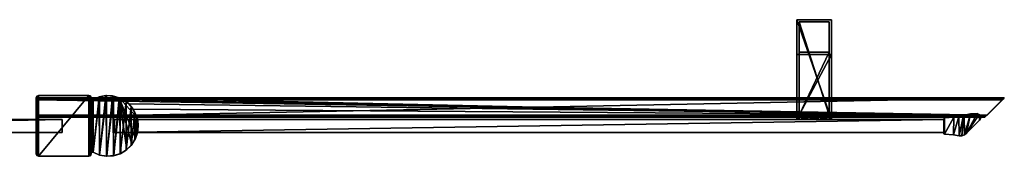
# Model space of a CAD drawing. Header units: metres. Extents: x 0 to 767, y -215 to 49.
# Tile 10 of 10: x 311 to 767, y -14 to 49. Entities that reach past the tile are written whole.
import ezdxf

# ---------------------------------------------------------------- set-up
doc = ezdxf.new("R2010")
doc.units = ezdxf.units.M

msp = doc.modelspace()

# ---------------------------------------------------------------- linework, layer by layer
at = {"layer": 'Y2A77L'}
for points in [[(671.254089, 49, 1197), (671.254089, 3, 1181), (671.254089, 3, 1197)], [(671.254089, 3, 1181), (671.254089, 49, 1197), (671.254089, 33, 1181)], [(671.254089, 49, 1197), (671.254089, 49, 797), (671.254089, 33, 1181)], [(671.254089, 33, 1181), (671.254089, 49, 797), (671.254089, 33, 813)], [(671.254089, 49, 797), (671.254089, 3, 797), (671.254089, 33, 813)], [(687.254089, 49, 797), (687.254089, 3, 797), (671.254089, 49, 797)], [(687.254089, 3, 797), (671.254089, 3, 797), (671.254089, 49, 797)], [(671.254089, 49, 797), (671.254089, 49, 1197), (687.254089, 49, 797)], [(671.254089, 49, 1197), (687.254089, 49, 1197), (687.254089, 49, 797)], [(687.254089, 49, 1197), (671.254089, 49, 1197), (687.254089, 3, 1197)], [(671.254089, 49, 1197), (671.254089, 3, 1197), (687.254089, 3, 1197)], [(672.254089, 5, 1196), (672.254089, 5, 1182), (672.254089, 48, 1196)], [(672.254089, 5, 1182), (672.254089, 34, 1182), (672.254089, 48, 1196)], [(672.254089, 48, 1196), (672.254089, 34, 1182), (672.254089, 48, 798)], [(672.254089, 34, 1182), (672.254089, 34, 812), (672.254089, 48, 798)], [(672.254089, 48, 798), (672.254089, 34, 812), (672.254089, 5, 798)], [(686.254089, 48, 798), (672.254089, 48, 798), (686.254089, 5, 798)], [(672.254089, 48, 798), (672.254089, 5, 798), (686.254089, 5, 798)], [(672.254089, 48, 798), (686.254089, 48, 798), (672.254089, 48, 1196)], [(686.254089, 48, 798), (686.254089, 48, 1196), (672.254089, 48, 1196)], [(686.254089, 48, 1196), (686.254089, 5, 1196), (672.254089, 48, 1196)], [(686.254089, 5, 1196), (672.254089, 5, 1196), (672.254089, 48, 1196)], [(686.254089, 48, 1196), (686.254089, 5, 1182), (686.254089, 5, 1196)], [(686.254089, 5, 1182), (686.254089, 48, 1196), (686.254089, 34, 1182)], [(686.254089, 48, 1196), (686.254089, 48, 798), (686.254089, 34, 1182)], [(686.254089, 34, 1182), (686.254089, 48, 798), (686.254089, 34, 812)], [(686.254089, 48, 798), (686.254089, 5, 798), (686.254089, 34, 812)], [(687.254089, 3, 1197), (687.254089, 3, 1181), (687.254089, 49, 1197)], [(687.254089, 3, 1181), (687.254089, 33, 1181), (687.254089, 49, 1197)], [(687.254089, 49, 1197), (687.254089, 33, 1181), (687.254089, 49, 797)], [(687.254089, 33, 1181), (687.254089, 33, 813), (687.254089, 49, 797)], [(687.254089, 49, 797), (687.254089, 33, 813), (687.254089, 3, 797)], [(671.254089, 33, 813), (671.254089, 3, 797), (671.254089, 3, 813)], [(671.254089, 33, 1181), (671.254089, 33, 813), (687.254089, 33, 1181)], [(671.254089, 33, 813), (687.254089, 33, 813), (687.254089, 33, 1181)], [(687.254089, 3, 813), (687.254089, 33, 813), (671.254089, 3, 813)], [(687.254089, 33, 813), (671.254089, 33, 813), (671.254089, 3, 813)], [(687.254089, 3, 1181), (671.254089, 3, 1181), (687.254089, 33, 1181)], [(671.254089, 3, 1181), (671.254089, 33, 1181), (687.254089, 33, 1181)], [(672.254089, 34, 1182), (686.254089, 34, 1182), (672.254089, 34, 812)], [(686.254089, 34, 1182), (686.254089, 34, 812), (672.254089, 34, 812)], [(672.254089, 34, 812), (672.254089, 5, 812), (672.254089, 5, 798)], [(686.254089, 5, 812), (672.254089, 5, 812), (686.254089, 34, 812)], [(672.254089, 5, 812), (672.254089, 34, 812), (686.254089, 34, 812)], [(686.254089, 5, 1182), (686.254089, 34, 1182), (672.254089, 5, 1182)], [(686.254089, 34, 1182), (672.254089, 34, 1182), (672.254089, 5, 1182)], [(686.254089, 34, 812), (686.254089, 5, 798), (686.254089, 5, 812)], [(687.254089, 33, 813), (687.254089, 3, 813), (687.254089, 3, 797)], [(686.254089, 5, 798), (672.254089, 5, 798), (679.302856, 5, 802.933594)], [(679.302856, 5, 802.933594), (672.254089, 5, 798), (678.263123, 5, 803.186035)], [(678.263123, 5, 803.186035), (672.254089, 5, 798), (677.488892, 5, 803.924561)], [(677.488892, 5, 803.924561), (672.254089, 5, 798), (677.187622, 5, 804.951233)], [(677.187622, 5, 804.951233), (672.254089, 5, 798), (677.440125, 5, 805.990967)], [(677.440125, 5, 805.990967), (672.254089, 5, 812), (678.17865, 5, 806.765198)], [(672.254089, 5, 812), (677.440125, 5, 805.990967), (672.254089, 5, 798)], [(678.17865, 5, 806.765198), (672.254089, 5, 812), (679.205322, 5, 807.066406)], [(672.254089, 5, 812), (686.254089, 5, 812), (679.205322, 5, 807.066406)], [(672.254089, 5, 1196), (686.254089, 5, 1196), (679.302856, 5, 1191.066406)], [(686.254089, 5, 1182), (672.254089, 5, 1182), (680.245056, 5, 1187.186035)], [(680.245056, 5, 1187.186035), (672.254089, 5, 1182), (679.205322, 5, 1186.933594)], [(679.205322, 5, 1186.933594), (672.254089, 5, 1182), (678.17865, 5, 1187.234863)], [(678.17865, 5, 1187.234863), (672.254089, 5, 1182), (677.440125, 5, 1188.009033)], [(677.440125, 5, 1188.009033), (672.254089, 5, 1182), (677.187622, 5, 1189.048828)], [(677.187622, 5, 1189.048828), (672.254089, 5, 1182), (677.488892, 5, 1190.075439)], [(672.254089, 5, 1182), (672.254089, 5, 1196), (677.488892, 5, 1190.075439)], [(677.488892, 5, 1190.075439), (672.254089, 5, 1196), (678.263123, 5, 1190.813965)], [(672.254089, 5, 1196), (679.302856, 5, 1191.066406), (678.263123, 5, 1190.813965)], [(677.488892, 5, 803.924561), (677.187622, 5, 804.951233), (677.488892, 4, 803.924561)], [(677.488892, 4, 803.924561), (677.187622, 5, 804.951233), (677.187622, 4, 804.951233)], [(677.187622, 5, 804.951233), (677.440125, 5, 805.990967), (677.187622, 4, 804.951233)], [(677.187622, 4, 804.951233), (677.440125, 5, 805.990967), (677.440125, 4, 805.990967)], [(677.488892, 4, 1190.075439), (677.187622, 4, 1189.048828), (677.488892, 5, 1190.075439)], [(677.488892, 5, 1190.075439), (677.187622, 4, 1189.048828), (677.187622, 5, 1189.048828)], [(677.187622, 4, 1189.048828), (677.440125, 4, 1188.009033), (677.187622, 5, 1189.048828)], [(677.187622, 5, 1189.048828), (677.440125, 4, 1188.009033), (677.440125, 5, 1188.009033)], [(678.17865, 4, 806.765198), (677.440125, 4, 805.990967), (678.17865, 5, 806.765198)], [(678.17865, 5, 806.765198), (677.440125, 4, 805.990967), (677.440125, 5, 805.990967)], [(678.17865, 5, 1187.234863), (677.440125, 5, 1188.009033), (678.17865, 4, 1187.234863)], [(678.17865, 4, 1187.234863), (677.440125, 5, 1188.009033), (677.440125, 4, 1188.009033)], [(678.263123, 4, 803.186035), (677.488892, 5, 803.924561), (677.488892, 4, 803.924561)], [(677.488892, 5, 803.924561), (678.263123, 4, 803.186035), (678.263123, 5, 803.186035)], [(678.263123, 5, 1190.813965), (677.488892, 4, 1190.075439), (677.488892, 5, 1190.075439)], [(677.488892, 4, 1190.075439), (678.263123, 5, 1190.813965), (678.263123, 4, 1190.813965)], [(679.205322, 4, 807.066406), (678.17865, 4, 806.765198), (679.205322, 5, 807.066406)], [(679.205322, 5, 807.066406), (678.17865, 4, 806.765198), (678.17865, 5, 806.765198)], [(679.205322, 5, 1186.933594), (678.17865, 5, 1187.234863), (679.205322, 4, 1186.933594)], [(679.205322, 4, 1186.933594), (678.17865, 5, 1187.234863), (678.17865, 4, 1187.234863)], [(678.263123, 4, 803.186035), (679.302856, 4, 802.933594), (678.263123, 5, 803.186035)], [(678.263123, 5, 803.186035), (679.302856, 4, 802.933594), (679.302856, 5, 802.933594)], [(678.263123, 5, 1190.813965), (679.302856, 5, 1191.066406), (678.263123, 4, 1190.813965)], [(678.263123, 4, 1190.813965), (679.302856, 5, 1191.066406), (679.302856, 4, 1191.066406)], [(680.245056, 4, 806.813965), (679.205322, 4, 807.066406), (680.245056, 5, 806.813965)], [(680.245056, 5, 806.813965), (679.205322, 4, 807.066406), (679.205322, 5, 807.066406)], [(679.205322, 5, 807.066406), (686.254089, 5, 812), (680.245056, 5, 806.813965)], [(680.245056, 5, 1187.186035), (679.205322, 5, 1186.933594), (680.245056, 4, 1187.186035)], [(680.245056, 4, 1187.186035), (679.205322, 5, 1186.933594), (679.205322, 4, 1186.933594)], [(679.302856, 4, 802.933594), (680.329529, 4, 803.234802), (679.302856, 5, 802.933594)], [(679.302856, 5, 802.933594), (680.329529, 4, 803.234802), (680.329529, 5, 803.234802)], [(680.329529, 5, 803.234802), (686.254089, 5, 798), (679.302856, 5, 802.933594)], [(679.302856, 5, 1191.066406), (680.329529, 5, 1190.765137), (679.302856, 4, 1191.066406)], [(679.302856, 4, 1191.066406), (680.329529, 5, 1190.765137), (680.329529, 4, 1190.765137)], [(679.302856, 5, 1191.066406), (686.254089, 5, 1196), (680.329529, 5, 1190.765137)], [(680.245056, 4, 806.813965), (681.019287, 5, 806.075439), (681.019287, 4, 806.075439)], [(681.019287, 5, 806.075439), (680.245056, 4, 806.813965), (680.245056, 5, 806.813965)], [(686.254089, 5, 812), (681.019287, 5, 806.075439), (680.245056, 5, 806.813965)], [(680.245056, 5, 1187.186035), (681.019287, 4, 1187.924561), (681.019287, 5, 1187.924561)], [(681.019287, 4, 1187.924561), (680.245056, 5, 1187.186035), (680.245056, 4, 1187.186035)], [(681.019287, 5, 1187.924561), (686.254089, 5, 1182), (680.245056, 5, 1187.186035)], [(680.329529, 4, 803.234802), (681.068054, 4, 804.009033), (680.329529, 5, 803.234802)], [(680.329529, 5, 803.234802), (681.068054, 4, 804.009033), (681.068054, 5, 804.009033)], [(681.068054, 5, 804.009033), (686.254089, 5, 798), (680.329529, 5, 803.234802)], [(680.329529, 5, 1190.765137), (681.068054, 5, 1189.990967), (680.329529, 4, 1190.765137)], [(680.329529, 4, 1190.765137), (681.068054, 5, 1189.990967), (681.068054, 4, 1189.990967)], [(680.329529, 5, 1190.765137), (686.254089, 5, 1196), (681.068054, 5, 1189.990967)], [(681.019287, 5, 806.075439), (681.320496, 5, 805.048767), (681.019287, 4, 806.075439)], [(681.019287, 4, 806.075439), (681.320496, 5, 805.048767), (681.320496, 4, 805.048767)], [(686.254089, 5, 812), (686.254089, 5, 798), (681.019287, 5, 806.075439)], [(681.019287, 5, 806.075439), (686.254089, 5, 798), (681.320496, 5, 805.048767)], [(681.019287, 4, 1187.924561), (681.320496, 4, 1188.951172), (681.019287, 5, 1187.924561)], [(681.019287, 5, 1187.924561), (681.320496, 4, 1188.951172), (681.320496, 5, 1188.951172)], [(681.320496, 5, 1188.951172), (686.254089, 5, 1182), (681.019287, 5, 1187.924561)], [(681.320496, 5, 805.048767), (681.068054, 5, 804.009033), (681.320496, 4, 805.048767)], [(681.320496, 4, 805.048767), (681.068054, 5, 804.009033), (681.068054, 4, 804.009033)], [(681.320496, 5, 805.048767), (686.254089, 5, 798), (681.068054, 5, 804.009033)], [(681.320496, 4, 1188.951172), (681.068054, 4, 1189.990967), (681.320496, 5, 1188.951172)], [(681.320496, 5, 1188.951172), (681.068054, 4, 1189.990967), (681.068054, 5, 1189.990967)], [(686.254089, 5, 1196), (686.254089, 5, 1182), (681.068054, 5, 1189.990967)], [(681.068054, 5, 1189.990967), (686.254089, 5, 1182), (681.320496, 5, 1188.951172)], [(679.254089, 3, 812.25), (671.254089, 3, 813), (677.366638, 3, 812)], [(687.254089, 3, 813), (671.254089, 3, 813), (686.254089, 3, 812)], [(686.254089, 3, 812), (671.254089, 3, 813), (679.254089, 3, 812.25)], [(686.254089, 3, 798), (671.254089, 3, 797), (687.254089, 3, 797)], [(679.254089, 3, 797.75), (671.254089, 3, 797), (686.254089, 3, 798)], [(677.366638, 3, 798), (671.254089, 3, 797), (679.254089, 3, 797.75)], [(672.254089, 3, 798), (671.254089, 3, 797), (677.366638, 3, 798)], [(672.254089, 3, 803.112549), (671.254089, 3, 797), (672.254089, 3, 798)], [(672.254089, 3, 806.887451), (671.254089, 3, 813), (672.004089, 3, 805)], [(671.254089, 3, 813), (671.254089, 3, 797), (672.004089, 3, 805)], [(672.004089, 3, 805), (671.254089, 3, 797), (672.254089, 3, 803.112549)], [(672.254089, 3, 812), (671.254089, 3, 813), (672.254089, 3, 806.887451)], [(677.366638, 3, 812), (671.254089, 3, 813), (672.254089, 3, 812)], [(679.254089, 3, 1196.25), (671.254089, 3, 1197), (677.366638, 3, 1196)], [(687.254089, 3, 1197), (671.254089, 3, 1197), (686.254089, 3, 1196)], [(686.254089, 3, 1196), (671.254089, 3, 1197), (679.254089, 3, 1196.25)], [(686.254089, 3, 1182), (671.254089, 3, 1181), (687.254089, 3, 1181)], [(679.254089, 3, 1181.75), (671.254089, 3, 1181), (686.254089, 3, 1182)], [(677.366638, 3, 1182), (671.254089, 3, 1181), (679.254089, 3, 1181.75)], [(672.254089, 3, 1182), (671.254089, 3, 1181), (677.366638, 3, 1182)], [(672.254089, 3, 1187.112549), (671.254089, 3, 1181), (672.254089, 3, 1182)], [(672.254089, 3, 1190.887451), (671.254089, 3, 1197), (672.004089, 3, 1189)], [(671.254089, 3, 1197), (671.254089, 3, 1181), (672.004089, 3, 1189)], [(672.004089, 3, 1189), (671.254089, 3, 1181), (672.254089, 3, 1187.112549)], [(672.254089, 3, 1196), (671.254089, 3, 1197), (672.254089, 3, 1190.887451)], [(677.366638, 3, 1196), (671.254089, 3, 1197), (672.254089, 3, 1196)], [(672.254089, 4, 806.887451), (672.004089, 4, 805), (677.440125, 4, 805.990967)], [(677.440125, 4, 805.990967), (672.004089, 4, 805), (677.187622, 4, 804.951233)], [(672.254089, 4, 803.112549), (677.187622, 4, 804.951233), (672.004089, 4, 805)], [(672.254089, 3, 806.887451), (672.004089, 3, 805), (672.254089, 4, 806.887451)], [(672.004089, 3, 805), (672.004089, 4, 805), (672.254089, 4, 806.887451)], [(672.004089, 3, 805), (672.254089, 3, 803.112549), (672.004089, 4, 805)], [(672.254089, 3, 803.112549), (672.254089, 4, 803.112549), (672.004089, 4, 805)], [(672.254089, 4, 1187.112549), (672.004089, 4, 1189), (672.254089, 3, 1187.112549)], [(672.004089, 4, 1189), (672.004089, 3, 1189), (672.254089, 3, 1187.112549)], [(672.004089, 4, 1189), (672.254089, 4, 1190.887451), (672.004089, 3, 1189)], [(672.254089, 4, 1190.887451), (672.254089, 3, 1190.887451), (672.004089, 3, 1189)], [(677.440125, 4, 1188.009033), (672.004089, 4, 1189), (672.254089, 4, 1187.112549)], [(677.187622, 4, 1189.048828), (672.004089, 4, 1189), (677.440125, 4, 1188.009033)], [(677.488892, 4, 1190.075439), (672.004089, 4, 1189), (677.187622, 4, 1189.048828)], [(672.004089, 4, 1189), (678.263123, 4, 1190.813965), (672.254089, 4, 1190.887451)], [(678.263123, 4, 1190.813965), (672.004089, 4, 1189), (677.488892, 4, 1190.075439)], [(672.254089, 4, 803.112549), (672.254089, 4, 798), (678.263123, 4, 803.186035)], [(672.254089, 4, 798), (677.366638, 4, 798), (678.263123, 4, 803.186035)], [(677.366638, 4, 812), (672.254089, 4, 812), (679.205322, 4, 807.066406)], [(672.254089, 4, 812), (672.254089, 4, 806.887451), (679.205322, 4, 807.066406)], [(679.205322, 4, 807.066406), (672.254089, 4, 806.887451), (678.17865, 4, 806.765198)], [(678.17865, 4, 806.765198), (672.254089, 4, 806.887451), (677.440125, 4, 805.990967)], [(677.488892, 4, 803.924561), (672.254089, 4, 803.112549), (678.263123, 4, 803.186035)], [(677.187622, 4, 804.951233), (672.254089, 4, 803.112549), (677.488892, 4, 803.924561)], [(677.366638, 4, 798), (672.254089, 4, 798), (677.366638, 3, 798)], [(672.254089, 4, 798), (672.254089, 3, 798), (677.366638, 3, 798)], [(672.254089, 4, 803.112549), (672.254089, 3, 803.112549), (672.254089, 4, 798)], [(672.254089, 3, 803.112549), (672.254089, 3, 798), (672.254089, 4, 798)], [(672.254089, 4, 812), (677.366638, 4, 812), (672.254089, 3, 812)], [(677.366638, 4, 812), (677.366638, 3, 812), (672.254089, 3, 812)], [(672.254089, 4, 812), (672.254089, 3, 812), (672.254089, 4, 806.887451)], [(672.254089, 3, 812), (672.254089, 3, 806.887451), (672.254089, 4, 806.887451)], [(677.366638, 4, 1196), (677.366638, 3, 1196), (672.254089, 4, 1196)], [(677.366638, 3, 1196), (672.254089, 3, 1196), (672.254089, 4, 1196)], [(672.254089, 4, 1196), (672.254089, 3, 1196), (672.254089, 4, 1190.887451)], [(672.254089, 3, 1196), (672.254089, 3, 1190.887451), (672.254089, 4, 1190.887451)], [(672.254089, 4, 1182), (672.254089, 3, 1182), (677.366638, 4, 1182)], [(672.254089, 3, 1182), (677.366638, 3, 1182), (677.366638, 4, 1182)], [(672.254089, 4, 1187.112549), (672.254089, 3, 1187.112549), (672.254089, 4, 1182)], [(672.254089, 3, 1187.112549), (672.254089, 3, 1182), (672.254089, 4, 1182)], [(677.440125, 4, 1188.009033), (672.254089, 4, 1187.112549), (678.17865, 4, 1187.234863)], [(672.254089, 4, 1196), (672.254089, 4, 1190.887451), (677.366638, 4, 1196)], [(672.254089, 4, 1190.887451), (678.263123, 4, 1190.813965), (677.366638, 4, 1196)], [(678.17865, 4, 1187.234863), (672.254089, 4, 1187.112549), (679.205322, 4, 1186.933594)], [(672.254089, 4, 1187.112549), (672.254089, 4, 1182), (679.205322, 4, 1186.933594)], [(679.205322, 4, 1186.933594), (672.254089, 4, 1182), (677.366638, 4, 1182)], [(678.263123, 4, 803.186035), (677.366638, 4, 798), (679.302856, 4, 802.933594)], [(677.366638, 4, 798), (679.254089, 4, 797.75), (679.302856, 4, 802.933594)], [(679.205322, 4, 807.066406), (679.254089, 4, 812.25), (677.366638, 4, 812)], [(679.254089, 3, 812.25), (677.366638, 3, 812), (679.254089, 4, 812.25)], [(677.366638, 3, 812), (677.366638, 4, 812), (679.254089, 4, 812.25)], [(677.366638, 3, 798), (679.254089, 3, 797.75), (677.366638, 4, 798)], [(679.254089, 3, 797.75), (679.254089, 4, 797.75), (677.366638, 4, 798)], [(679.254089, 4, 1181.75), (677.366638, 4, 1182), (679.254089, 3, 1181.75)], [(677.366638, 4, 1182), (677.366638, 3, 1182), (679.254089, 3, 1181.75)], [(677.366638, 4, 1196), (679.254089, 4, 1196.25), (677.366638, 3, 1196)], [(679.254089, 4, 1196.25), (679.254089, 3, 1196.25), (677.366638, 3, 1196)], [(677.366638, 4, 1196), (678.263123, 4, 1190.813965), (679.254089, 4, 1196.25)], [(679.254089, 4, 1181.75), (679.205322, 4, 1186.933594), (677.366638, 4, 1182)], [(678.263123, 4, 1190.813965), (679.302856, 4, 1191.066406), (679.254089, 4, 1196.25)], [(680.245056, 4, 806.813965), (681.141541, 4, 812), (679.205322, 4, 807.066406)], [(681.141541, 4, 812), (679.254089, 4, 812.25), (679.205322, 4, 807.066406)], [(680.245056, 4, 1187.186035), (679.205322, 4, 1186.933594), (679.254089, 4, 1181.75)], [(679.302856, 4, 802.933594), (679.254089, 4, 797.75), (681.141541, 4, 798)], [(681.141541, 3, 812), (679.254089, 3, 812.25), (681.141541, 4, 812)], [(679.254089, 3, 812.25), (679.254089, 4, 812.25), (681.141541, 4, 812)], [(679.254089, 3, 797.75), (681.141541, 3, 798), (679.254089, 4, 797.75)], [(681.141541, 3, 798), (681.141541, 4, 798), (679.254089, 4, 797.75)], [(681.141541, 4, 1182), (679.254089, 4, 1181.75), (681.141541, 3, 1182)], [(679.254089, 4, 1181.75), (679.254089, 3, 1181.75), (681.141541, 3, 1182)], [(679.254089, 4, 1196.25), (681.141541, 4, 1196), (679.254089, 3, 1196.25)], [(681.141541, 4, 1196), (681.141541, 3, 1196), (679.254089, 3, 1196.25)], [(679.254089, 4, 1196.25), (679.302856, 4, 1191.066406), (681.141541, 4, 1196)], [(681.141541, 4, 1182), (680.245056, 4, 1187.186035), (679.254089, 4, 1181.75)], [(686.254089, 3, 812), (679.254089, 3, 812.25), (681.141541, 3, 812)], [(681.141541, 3, 798), (679.254089, 3, 797.75), (686.254089, 3, 798)], [(686.254089, 3, 1196), (679.254089, 3, 1196.25), (681.141541, 3, 1196)], [(681.141541, 3, 1182), (679.254089, 3, 1181.75), (686.254089, 3, 1182)], [(680.329529, 4, 803.234802), (679.302856, 4, 802.933594), (686.254089, 4, 798)], [(686.254089, 4, 798), (679.302856, 4, 802.933594), (681.141541, 4, 798)], [(681.141541, 4, 1196), (679.302856, 4, 1191.066406), (686.254089, 4, 1190.887451)], [(686.254089, 4, 1190.887451), (679.302856, 4, 1191.066406), (680.329529, 4, 1190.765137)], [(686.254089, 4, 806.887451), (686.254089, 4, 812), (680.245056, 4, 806.813965)], [(686.254089, 4, 812), (681.141541, 4, 812), (680.245056, 4, 806.813965)], [(686.254089, 4, 806.887451), (680.245056, 4, 806.813965), (686.504089, 4, 805)], [(680.245056, 4, 806.813965), (681.019287, 4, 806.075439), (686.504089, 4, 805)], [(686.254089, 4, 1187.112549), (680.245056, 4, 1187.186035), (681.141541, 4, 1182)], [(686.254089, 4, 1187.112549), (681.019287, 4, 1187.924561), (680.245056, 4, 1187.186035)], [(686.254089, 4, 803.112549), (681.068054, 4, 804.009033), (680.329529, 4, 803.234802)], [(686.254089, 4, 803.112549), (680.329529, 4, 803.234802), (686.254089, 4, 798)], [(686.254089, 4, 1190.887451), (680.329529, 4, 1190.765137), (686.504089, 4, 1189)], [(680.329529, 4, 1190.765137), (681.068054, 4, 1189.990967), (686.504089, 4, 1189)], [(686.504089, 4, 805), (681.019287, 4, 806.075439), (681.320496, 4, 805.048767)], [(681.320496, 4, 1188.951172), (681.019287, 4, 1187.924561), (686.254089, 4, 1187.112549)], [(681.320496, 4, 805.048767), (681.068054, 4, 804.009033), (686.254089, 4, 803.112549)], [(686.504089, 4, 1189), (681.068054, 4, 1189.990967), (681.320496, 4, 1188.951172)], [(681.141541, 4, 812), (686.254089, 4, 812), (681.141541, 3, 812)], [(686.254089, 4, 812), (686.254089, 3, 812), (681.141541, 3, 812)], [(686.254089, 4, 798), (681.141541, 4, 798), (686.254089, 3, 798)], [(681.141541, 4, 798), (681.141541, 3, 798), (686.254089, 3, 798)], [(681.141541, 4, 1182), (681.141541, 3, 1182), (686.254089, 4, 1182)], [(681.141541, 3, 1182), (686.254089, 3, 1182), (686.254089, 4, 1182)], [(686.254089, 4, 1196), (686.254089, 3, 1196), (681.141541, 4, 1196)], [(686.254089, 3, 1196), (681.141541, 3, 1196), (681.141541, 4, 1196)], [(686.254089, 4, 1182), (686.254089, 4, 1187.112549), (681.141541, 4, 1182)], [(686.254089, 4, 1196), (681.141541, 4, 1196), (686.254089, 4, 1190.887451)], [(686.504089, 4, 805), (681.320496, 4, 805.048767), (686.254089, 4, 803.112549)], [(686.504089, 4, 1189), (681.320496, 4, 1188.951172), (686.254089, 4, 1187.112549)], [(686.254089, 4, 798), (686.254089, 3, 798), (686.254089, 4, 803.112549)], [(686.254089, 3, 798), (686.254089, 3, 803.112549), (686.254089, 4, 803.112549)], [(686.254089, 3, 803.112549), (686.504089, 3, 805), (686.254089, 4, 803.112549)], [(686.504089, 3, 805), (686.504089, 4, 805), (686.254089, 4, 803.112549)], [(686.504089, 3, 805), (686.254089, 3, 806.887451), (686.504089, 4, 805)], [(686.254089, 3, 806.887451), (686.254089, 4, 806.887451), (686.504089, 4, 805)], [(686.254089, 4, 806.887451), (686.254089, 3, 806.887451), (686.254089, 4, 812)], [(686.254089, 3, 806.887451), (686.254089, 3, 812), (686.254089, 4, 812)], [(686.254089, 4, 1190.887451), (686.254089, 3, 1190.887451), (686.254089, 4, 1196)], [(686.254089, 3, 1190.887451), (686.254089, 3, 1196), (686.254089, 4, 1196)], [(686.254089, 4, 1190.887451), (686.504089, 4, 1189), (686.254089, 3, 1190.887451)], [(686.504089, 4, 1189), (686.504089, 3, 1189), (686.254089, 3, 1190.887451)], [(686.504089, 4, 1189), (686.254089, 4, 1187.112549), (686.504089, 3, 1189)], [(686.254089, 4, 1187.112549), (686.254089, 3, 1187.112549), (686.504089, 3, 1189)], [(686.254089, 4, 1182), (686.254089, 3, 1182), (686.254089, 4, 1187.112549)], [(686.254089, 3, 1182), (686.254089, 3, 1187.112549), (686.254089, 4, 1187.112549)], [(686.254089, 3, 803.112549), (686.254089, 3, 798), (686.504089, 3, 805)], [(686.254089, 3, 798), (687.254089, 3, 797), (686.504089, 3, 805)], [(686.254089, 3, 806.887451), (687.254089, 3, 813), (686.254089, 3, 812)], [(686.504089, 3, 805), (687.254089, 3, 813), (686.254089, 3, 806.887451)], [(686.254089, 3, 1187.112549), (686.254089, 3, 1182), (686.504089, 3, 1189)], [(686.254089, 3, 1182), (687.254089, 3, 1181), (686.504089, 3, 1189)], [(686.254089, 3, 1190.887451), (687.254089, 3, 1197), (686.254089, 3, 1196)], [(686.504089, 3, 1189), (687.254089, 3, 1197), (686.254089, 3, 1190.887451)], [(687.254089, 3, 813), (686.504089, 3, 805), (687.254089, 3, 797)], [(687.254089, 3, 1197), (686.504089, 3, 1189), (687.254089, 3, 1181)]]:
    msp.add_3dface(points, dxfattribs=at)
at = {"layer": 'Y2A77L0'}
for points in [[(319.000275, 12.719672, 6.507132), (767.024475, 12.724623, 6.502149), (319.000275, 13.012834, 5.8)], [(767.024475, 12.724623, 6.502149), (767.26355, 12.9637, 6.109252), (319.000275, 13.012834, 5.8)], [(319.000275, 13.012834, 5.8), (767.26355, 12.9637, 6.109252), (767.312683, 13.012834, 5.8)], [(319.000275, 13.012834), (767.312683, 13.012834), (319.000275, 4.012834)], [(767.312683, 13.012834), (758.312683, 4.012834), (319.000275, 4.012834)], [(319.000275, 13.012834, 5.8), (767.312683, 13.012834, 5.8), (319.000275, 13.012834)], [(767.312683, 13.012834, 5.8), (767.312683, 13.012834), (319.000275, 13.012834)], [(319.000275, 12.719672, 6.507132), (319.000275, 13.012834, 5.8), (319.000275, 4.305702, 6.506839)], [(319.000275, 4.305702, 6.506839), (319.000275, 13.012834, 5.8), (319.000275, 4.012834, 5.799586)], [(319.000275, 13.012834, 5.8), (319.000275, 13.012834), (319.000275, 4.012834, 5.799586)], [(319.000275, 4.012834, 5.799586), (319.000275, 13.012834), (319.000275, 4.012834)], [(319.000275, 12.719672, 6.507132), (766.484253, 12.184372, 6.785111), (767.024475, 12.724623, 6.502149)], [(319.000275, 12.012419, 6.8), (766.312256, 12.012419, 6.8), (319.000275, 12.719672, 6.507132)], [(766.312256, 12.012419, 6.8), (766.484253, 12.184372, 6.785111), (319.000275, 12.719672, 6.507132)], [(319.000275, 12.719672, 6.507132), (319.000275, 5.012834, 6.8), (319.000275, 12.012419, 6.8)], [(319.000275, 5.012834, 6.8), (319.000275, 12.719672, 6.507132), (319.000275, 4.305702, 6.506839)], [(319.000275, 5.012834, 6.8), (759.312683, 5.012834, 6.8), (319.000275, 12.012419, 6.8)], [(759.312683, 5.012834, 6.8), (766.312256, 12.012419, 6.8), (319.000275, 12.012419, 6.8)], [(767.26355, 12.9637, 6.109252), (758.312683, 4.012834, 5.799586), (767.312683, 13.012834, 5.8)], [(758.312683, 4.012834, 5.799586), (758.312683, 4.012834), (767.312683, 13.012834, 5.8)], [(767.312683, 13.012834, 5.8), (758.312683, 4.012834), (767.312683, 13.012834)], [(758.361694, 4.061841, 6.108867), (758.312683, 4.012834, 5.799586), (767.26355, 12.9637, 6.109252)], [(767.024475, 12.724623, 6.502149), (758.361694, 4.061841, 6.108867), (767.26355, 12.9637, 6.109252)], [(758.600647, 4.300764, 6.501865), (758.361694, 4.061841, 6.108867), (767.024475, 12.724623, 6.502149)], [(766.484253, 12.184372, 6.785111), (758.600647, 4.300764, 6.501865), (767.024475, 12.724623, 6.502149)], [(758.600647, 4.300764, 6.501865), (766.484253, 12.184372, 6.785111), (759.140747, 4.840896, 6.785042)], [(766.484253, 12.184372, 6.785111), (766.312256, 12.012419, 6.8), (759.140747, 4.840896, 6.785042)], [(759.140747, 4.840896, 6.785042), (766.312256, 12.012419, 6.8), (759.312683, 5.012834, 6.8)], [(759.312683, 5.012834, 6.8), (319.000275, 5.012834, 6.8), (759.140747, 4.840896, 6.785042)], [(319.000275, 5.012834, 6.8), (319.000275, 4.305702, 6.506839), (759.140747, 4.840896, 6.785042)], [(759.140747, 4.840896, 6.785042), (319.000275, 4.305702, 6.506839), (758.600647, 4.300764, 6.501865)], [(319.000275, 4.012834, 5.799586), (758.312683, 4.012834, 5.799586), (319.000275, 4.305702, 6.506839)], [(758.312683, 4.012834, 5.799586), (758.361694, 4.061841, 6.108867), (319.000275, 4.305702, 6.506839)], [(319.000275, 4.305702, 6.506839), (758.361694, 4.061841, 6.108867), (758.600647, 4.300764, 6.501865)], [(319.000275, 4.012834), (758.312683, 4.012834), (319.000275, 4.012834, 5.799586)], [(758.312683, 4.012834), (758.312683, 4.012834, 5.799586), (319.000275, 4.012834, 5.799586)]]:
    msp.add_3dface(points, dxfattribs=at)
at = {"layer": 'Y2A77L012'}
for points in [[(319.000275, 12.999586, 2000), (319.000275, -12.999586, 2000), (319.293304, 13.706985, 2000)], [(319.000275, -12.999586, 2000), (319.293304, -13.706985, 2000), (319.293304, 13.706985, 2000)], [(319.000275, 12.999586), (319.000275, 12.999586, 2000), (319.293304, 13.706985)], [(319.000275, 12.999586, 2000), (319.293304, 13.706985, 2000), (319.293304, 13.706985)], [(319.293304, -13.706985), (319.000275, -12.999586), (319.293304, 13.706985)], [(319.293304, 13.706985), (319.000275, -12.999586), (319.000275, 12.999586)], [(319.293304, 13.706985, 2000), (319.293304, -13.706985, 2000), (320.000702, 14, 2000)], [(319.293304, -13.706985, 2000), (320.000702, -14, 2000), (320.000702, 14, 2000)], [(319.293304, 13.706985), (319.293304, 13.706985, 2000), (320.000702, 14)], [(319.293304, 13.706985, 2000), (320.000702, 14, 2000), (320.000702, 14)], [(320.000702, -14), (319.293304, -13.706985), (320.000702, 14)], [(320.000702, 14), (319.293304, -13.706985), (319.293304, 13.706985)], [(320.000702, 14, 2000), (320.000702, -14, 2000), (343.39743, 14, 2000)], [(320.000702, -14, 2000), (343.39743, -14, 2000), (343.39743, 14, 2000)], [(320.000702, 14), (320.000702, 14, 2000), (343.39743, 14)], [(320.000702, 14, 2000), (343.39743, 14, 2000), (343.39743, 14)], [(343.39743, -14), (320.000702, -14), (343.39743, 14)], [(343.39743, 14), (320.000702, -14), (320.000702, 14)], [(343.39743, 14, 2000), (343.39743, -14, 2000), (343.947205, 13.835306, 2000)], [(343.947205, 13.835306), (343.39743, -14), (343.39743, 14)], [(343.39743, 14), (343.39743, 14, 2000), (343.947205, 13.835306)], [(343.39743, 14, 2000), (343.947205, 13.835306, 2000), (343.947205, 13.835306)], [(343.39743, -14, 2000), (343.947205, -13.835306, 2000), (343.947205, 13.835306, 2000)], [(343.947205, -13.835306), (343.39743, -14), (343.947205, 13.835306)], [(343.947205, 13.835306, 2000), (343.947205, -13.835306, 2000), (344.315918, 13.395473, 2000)], [(344.315918, 13.395473), (343.947205, -13.835306), (343.947205, 13.835306)], [(343.947205, 13.835306), (343.947205, 13.835306, 2000), (344.315918, 13.395473)], [(343.947205, 13.835306, 2000), (344.315918, 13.395473, 2000), (344.315918, 13.395473)], [(348.167175, 13.406483), (348.281097, 13.440224, 2000), (351.236603, 13.966783)], [(348.167175, 13.406483), (351.236603, 13.966783), (348.360321, -13.463071)], [(348.281097, 13.440224, 2000), (351.473755, 13.981125, 2000), (351.236603, 13.966783)], [(348.281097, 13.440224, 2000), (348.281097, -13.440223, 2000), (351.473755, 13.981125, 2000)], [(348.281097, -13.440223, 2000), (351.473755, -13.981125, 2000), (351.473755, 13.981125, 2000)], [(348.360321, -13.463071), (351.236603, 13.966783), (351.638489, -13.988712)], [(351.473755, 13.981125, 2000), (354.353882, 13.833357), (351.236603, 13.966783)], [(351.236603, 13.966783), (354.353882, 13.833357), (351.638489, -13.988712)], [(354.705292, 13.774056, 2000), (354.353882, 13.833357), (351.473755, 13.981125, 2000)], [(351.473755, 13.981125, 2000), (351.473755, -13.981125, 2000), (354.705292, 13.774056, 2000)], [(351.473755, -13.981125, 2000), (354.705292, -13.774056, 2000), (354.705292, 13.774056, 2000)], [(351.638489, -13.988712), (354.353882, 13.833357), (354.948242, -13.727652)], [(354.353882, 13.833357), (354.705292, 13.774056, 2000), (357.364197, 13.012834)], [(357.364197, 13.012834), (354.948242, -13.727652), (354.353882, 13.833357)], [(357.447021, 12.979656, 6.055089), (354.705292, 13.774056, 2000), (357.802826, 12.830094, 2000)], [(357.364197, 13.012834, 5.8), (354.705292, 13.774056, 2000), (357.447021, 12.979656, 6.055089)], [(357.364197, 13.012834), (354.705292, 13.774056, 2000), (357.364197, 13.012834, 5.8)], [(354.705292, 13.774056, 2000), (354.705292, -13.774056, 2000), (357.802826, 12.830094, 2000)], [(319.000275, -12.999586), (319.000275, -12.999586, 2000), (319.000275, 12.999586)], [(319.000275, -12.999586, 2000), (319.000275, 12.999586, 2000), (319.000275, 12.999586)], [(343.947205, -13.835306, 2000), (344.315918, -13.395473, 2000), (344.315918, 13.395473, 2000)], [(344.315918, -13.395473), (343.947205, -13.835306), (344.315918, 13.395473)], [(344.315918, 13.395473, 2000), (344.315918, -13.395473, 2000), (344.38208, 12.825377, 2000)], [(344.38208, 12.825377), (344.315918, -13.395473), (344.315918, 13.395473)], [(344.315918, 13.395473), (344.315918, 13.395473, 2000), (344.38208, 12.825377)], [(344.315918, 13.395473, 2000), (344.38208, 12.825377, 2000), (344.38208, 12.825377)], [(344.315918, -13.395473, 2000), (344.38208, -12.825377, 2000), (344.38208, 12.825377, 2000)], [(344.38208, -12.825377), (344.315918, -13.395473), (344.38208, 12.825377)], [(344.38208, 12.825377, 2000), (344.38208, -12.825377, 2000), (344.474579, 12.37936, 2000)], [(344.474579, 12.37936), (344.38208, -12.825377), (344.38208, 12.825377)], [(344.474579, 12.37936), (344.38208, 12.825377), (344.474579, 12.37936, 2000)], [(344.474579, 12.37936, 2000), (344.38208, 12.825377), (344.38208, 12.825377, 2000)], [(344.38208, -12.825377, 2000), (344.474579, -12.379361, 2000), (344.474579, 12.37936, 2000)], [(344.38208, -12.825377), (344.474579, 12.37936), (344.474579, -12.379361)], [(344.474579, 12.37936, 2000), (344.474579, -12.379361, 2000), (344.846985, 12.11709, 2000)], [(344.474579, 12.37936), (344.846985, 12.11709), (344.474579, -12.379361)], [(344.846985, 12.11709), (344.474579, 12.37936), (344.846985, 12.11709, 2000)], [(344.846985, 12.11709, 2000), (344.474579, 12.37936), (344.474579, 12.37936, 2000)], [(344.474579, -12.379361, 2000), (344.846985, -12.117089, 2000), (344.846985, 12.11709, 2000)], [(344.474579, -12.379361), (344.846985, 12.11709), (344.846985, -12.117089)], [(344.846985, 12.11709, 2000), (344.846985, -12.117089, 2000), (345.298096, 12.180288, 2000)], [(344.846985, -12.117089, 2000), (345.298096, -12.180287, 2000), (345.298096, 12.180288, 2000)], [(344.846985, 12.11709), (345.298096, 12.180288), (344.846985, -12.117089)], [(344.846985, -12.117089), (345.298096, 12.180288), (345.298096, -12.180287)], [(344.846985, 12.11709), (345.298096, 12.180288, 2000), (345.298096, 12.180288)], [(345.298096, 12.180288, 2000), (344.846985, 12.11709), (344.846985, 12.11709, 2000)], [(345.298096, 12.180288, 2000), (348.281097, 13.440224, 2000), (348.167175, 13.406483)], [(345.298096, 12.180288, 2000), (345.298096, -12.180287, 2000), (348.281097, 13.440224, 2000)], [(345.298096, -12.180287, 2000), (348.281097, -13.440223, 2000), (348.281097, 13.440224, 2000)], [(345.298096, 12.180288), (345.298096, 12.180288, 2000), (348.167175, 13.406483)], [(345.298096, 12.180288), (348.167175, 13.406483), (345.298096, -12.180287)], [(345.298096, -12.180287), (348.167175, 13.406483), (348.360321, -13.463071)], [(354.705292, -13.774056, 2000), (357.802826, -12.830095, 2000), (357.802826, 12.830094, 2000)], [(354.948242, -13.727652), (357.364197, 13.012834), (358.103485, -12.69457)], [(767.312683, 13.012834, 5.8), (357.364197, 13.012834, 5.8), (767.26355, 12.9637, 6.109252)], [(357.364197, 13.012834, 5.8), (357.447021, 12.979656, 6.055089), (767.26355, 12.9637, 6.109252)], [(357.364197, 13.012834, 5.8), (767.312683, 13.012834, 5.8), (357.364197, 13.012834)], [(767.312683, 13.012834, 5.8), (767.312683, 13.012834), (357.364197, 13.012834)], [(758.312683, 4.012834), (357.364197, 13.012834), (767.312683, 13.012834)], [(365.612854, 4.012834), (357.364197, 13.012834), (758.312683, 4.012834)], [(364.969727, -5.73941), (357.364197, 13.012834), (365.612854, 4.012834)], [(363.259186, -8.584888), (357.364197, 13.012834), (364.969727, -5.73941)], [(360.926727, -10.947565), (357.364197, 13.012834), (363.259186, -8.584888)], [(358.103485, -12.69457), (357.364197, 13.012834), (360.926727, -10.947565)], [(357.802826, 12.830094, 2000), (357.729858, 12.861708, 6.328299), (357.447021, 12.979656, 6.055089)], [(767.26355, 12.9637, 6.109252), (357.447021, 12.979656, 6.055089), (767.024475, 12.724623, 6.502149)], [(357.447021, 12.979656, 6.055089), (357.729858, 12.861708, 6.328299), (767.024475, 12.724623, 6.502149)], [(358.688538, 12.405732, 6.719441), (357.729858, 12.861708, 6.328299), (357.802826, 12.830094, 2000)], [(767.024475, 12.724623, 6.502149), (357.729858, 12.861708, 6.328299), (358.688538, 12.405732, 6.719441)], [(360.600616, 11.19974, 2000), (358.688538, 12.405732, 6.719441), (357.802826, 12.830094, 2000)], [(357.802826, 12.830094, 2000), (357.802826, -12.830095, 2000), (360.600616, 11.19974, 2000)], [(357.802826, -12.830095, 2000), (360.600616, -11.199742, 2000), (360.600616, 11.19974, 2000)], [(358.688538, 12.405732, 6.719441), (766.484253, 12.184372, 6.785111), (767.024475, 12.724623, 6.502149)], [(360.600616, 11.19974, 2000), (359.390656, 12.012419, 6.8), (358.688538, 12.405732, 6.719441)], [(359.390656, 12.012419, 6.8), (766.312256, 12.012419, 6.8), (358.688538, 12.405732, 6.719441)], [(766.312256, 12.012419, 6.8), (766.484253, 12.184372, 6.785111), (358.688538, 12.405732, 6.719441)], [(361.856506, 10.136906, 6.8), (359.390656, 12.012419, 6.8), (360.600616, 11.19974, 2000)], [(359.390656, 12.012419, 6.8), (759.312683, 5.012834, 6.8), (766.312256, 12.012419, 6.8)], [(361.856506, 10.136906, 6.8), (759.312683, 5.012834, 6.8), (359.390656, 12.012419, 6.8)], [(362.949005, 8.970216, 2000), (361.856506, 10.136906, 6.8), (360.600616, 11.19974, 2000)], [(360.600616, 11.19974, 2000), (360.600616, -11.199742, 2000), (362.949005, 8.970216, 2000)], [(363.849518, 7.764994, 6.8), (361.856506, 10.136906, 6.8), (362.949005, 8.970216, 2000)], [(363.849518, 7.764994, 6.8), (759.312683, 5.012834, 6.8), (361.856506, 10.136906, 6.8)], [(767.26355, 12.9637, 6.109252), (758.312683, 4.012834, 5.799586), (767.312683, 13.012834, 5.8)], [(758.312683, 4.012834, 5.799586), (758.312683, 4.012834), (767.312683, 13.012834, 5.8)], [(767.312683, 13.012834, 5.8), (758.312683, 4.012834), (767.312683, 13.012834)], [(758.361694, 4.061841, 6.108867), (758.312683, 4.012834, 5.799586), (767.26355, 12.9637, 6.109252)], [(767.024475, 12.724623, 6.502149), (758.361694, 4.061841, 6.108867), (767.26355, 12.9637, 6.109252)], [(758.600647, 4.300764, 6.501865), (758.361694, 4.061841, 6.108867), (767.024475, 12.724623, 6.502149)], [(766.484253, 12.184372, 6.785111), (758.600647, 4.300764, 6.501865), (767.024475, 12.724623, 6.502149)], [(758.600647, 4.300764, 6.501865), (766.484253, 12.184372, 6.785111), (759.140747, 4.840896, 6.785042)], [(766.484253, 12.184372, 6.785111), (766.312256, 12.012419, 6.8), (759.140747, 4.840896, 6.785042)], [(759.140747, 4.840896, 6.785042), (766.312256, 12.012419, 6.8), (759.312683, 5.012834, 6.8)], [(360.600616, -11.199742, 2000), (362.949005, -8.970219, 2000), (362.949005, 8.970216, 2000)], [(364.722351, 6.260798, 2000), (363.849518, 7.764994, 6.8), (362.949005, 8.970216, 2000)], [(362.949005, 8.970216, 2000), (362.949005, -8.970219, 2000), (364.722351, 6.260798, 2000)], [(362.949005, -8.970219, 2000), (364.722351, -6.260801, 2000), (364.722351, 6.260798, 2000)], [(363.849518, 7.764994, 6.8), (364.722351, 6.260798, 2000), (365.272064, 5.012834, 6.8)], [(759.312683, 5.012834, 6.8), (363.849518, 7.764994, 6.8), (365.272064, 5.012834, 6.8)], [(365.825775, 3.216435, 2000), (365.272064, 5.012834, 6.8), (364.722351, 6.260798, 2000)], [(364.722351, 6.260798, 2000), (364.722351, -6.260801, 2000), (365.825775, 3.216435, 2000)], [(365.272064, 5.012834, 6.8), (365.825775, 3.216435, 2000), (365.481934, 4.426936, 6.610183)], [(759.312683, 5.012834, 6.8), (365.272064, 5.012834, 6.8), (759.140747, 4.840896, 6.785042)], [(365.272064, 5.012834, 6.8), (365.481934, 4.426936, 6.610183), (759.140747, 4.840896, 6.785042)], [(365.481934, 4.426936, 6.610183), (758.600647, 4.300764, 6.501865), (759.140747, 4.840896, 6.785042)], [(364.722351, -6.260801, 2000), (365.825775, -3.216439, 2000), (365.825775, 3.216435, 2000)], [(365.612854, 4.012834), (366.180603, 0.741694), (364.969727, -5.73941)], [(366.180603, 0.741694), (365.962158, -2.571157), (364.969727, -5.73941)], [(365.481934, 4.426936, 6.610183), (365.825775, 3.216435, 2000), (365.579529, 4.122546, 6.255084)], [(365.579529, 4.122546, 6.255084), (758.361694, 4.061841, 6.108867), (365.481934, 4.426936, 6.610183)], [(758.361694, 4.061841, 6.108867), (758.600647, 4.300764, 6.501865), (365.481934, 4.426936, 6.610183)], [(365.579529, 4.122546, 6.255084), (365.825775, 3.216435, 2000), (365.612854, 4.012834, 5.799586)], [(365.612854, 4.012834, 5.799586), (758.312683, 4.012834, 5.799586), (365.579529, 4.122546, 6.255084)], [(758.312683, 4.012834, 5.799586), (758.361694, 4.061841, 6.108867), (365.579529, 4.122546, 6.255084)], [(365.612854, 4.012834), (365.825775, 3.216435, 2000), (366.180603, 0.741694)], [(365.612854, 4.012834, 5.799586), (365.825775, 3.216435, 2000), (365.612854, 4.012834)], [(365.612854, 4.012834), (758.312683, 4.012834), (365.612854, 4.012834, 5.799586)], [(758.312683, 4.012834), (758.312683, 4.012834, 5.799586), (365.612854, 4.012834, 5.799586)], [(366.180603, 0.741694), (365.825775, 3.216435, 2000), (366.200287, -0.000002, 2000)], [(365.825775, 3.216435, 2000), (365.825775, -3.216439, 2000), (366.200287, -0.000002, 2000)], [(366.200287, -0.000002, 2000), (365.962158, -2.571157), (366.180603, 0.741694)], [(364.722351, -6.260801, 2000), (364.969727, -5.73941), (365.825775, -3.216439, 2000)], [(364.969727, -5.73941), (365.962158, -2.571157), (365.825775, -3.216439, 2000)], [(365.825775, -3.216439, 2000), (365.962158, -2.571157), (366.200287, -0.000002, 2000)], [(360.600616, -11.199742, 2000), (360.926727, -10.947565), (362.949005, -8.970219, 2000)], [(360.926727, -10.947565), (363.259186, -8.584888), (362.949005, -8.970219, 2000)], [(362.949005, -8.970219, 2000), (363.259186, -8.584888), (364.722351, -6.260801, 2000)], [(363.259186, -8.584888), (364.969727, -5.73941), (364.722351, -6.260801, 2000)], [(319.293304, -13.706985), (319.293304, -13.706985, 2000), (319.000275, -12.999586)], [(319.293304, -13.706985, 2000), (319.000275, -12.999586, 2000), (319.000275, -12.999586)], [(344.315918, -13.395473), (344.315918, -13.395473, 2000), (343.947205, -13.835306)], [(344.315918, -13.395473, 2000), (343.947205, -13.835306, 2000), (343.947205, -13.835306)], [(344.38208, -12.825377), (344.38208, -12.825377, 2000), (344.315918, -13.395473)], [(344.38208, -12.825377, 2000), (344.315918, -13.395473, 2000), (344.315918, -13.395473)], [(344.474579, -12.379361), (344.38208, -12.825377, 2000), (344.38208, -12.825377)], [(344.38208, -12.825377, 2000), (344.474579, -12.379361), (344.474579, -12.379361, 2000)], [(344.474579, -12.379361), (344.846985, -12.117089), (344.474579, -12.379361, 2000)], [(344.474579, -12.379361, 2000), (344.846985, -12.117089), (344.846985, -12.117089, 2000)], [(344.846985, -12.117089), (345.298096, -12.180287), (344.846985, -12.117089, 2000)], [(344.846985, -12.117089, 2000), (345.298096, -12.180287), (345.298096, -12.180287, 2000)], [(345.298096, -12.180287, 2000), (345.298096, -12.180287), (348.281097, -13.440223, 2000)], [(345.298096, -12.180287), (348.360321, -13.463071), (348.281097, -13.440223, 2000)], [(348.281097, -13.440223, 2000), (348.360321, -13.463071), (351.473755, -13.981125, 2000)], [(351.638489, -13.988712), (351.473755, -13.981125, 2000), (348.360321, -13.463071)], [(357.802826, -12.830095, 2000), (354.705292, -13.774056, 2000), (354.948242, -13.727652)], [(358.103485, -12.69457), (357.802826, -12.830095, 2000), (354.948242, -13.727652)], [(357.802826, -12.830095, 2000), (358.103485, -12.69457), (360.600616, -11.199742, 2000)], [(358.103485, -12.69457), (360.926727, -10.947565), (360.600616, -11.199742, 2000)], [(320.000702, -14), (320.000702, -14, 2000), (319.293304, -13.706985)], [(320.000702, -14, 2000), (319.293304, -13.706985, 2000), (319.293304, -13.706985)], [(320.000702, -14), (343.39743, -14), (320.000702, -14, 2000)], [(343.39743, -14), (343.39743, -14, 2000), (320.000702, -14, 2000)], [(343.947205, -13.835306), (343.947205, -13.835306, 2000), (343.39743, -14)], [(343.947205, -13.835306, 2000), (343.39743, -14, 2000), (343.39743, -14)], [(354.705292, -13.774056, 2000), (351.473755, -13.981125, 2000), (351.638489, -13.988712)], [(354.948242, -13.727652), (354.705292, -13.774056, 2000), (351.638489, -13.988712)]]:
    msp.add_3dface(points, dxfattribs=at)
at = {"layer": 'Y2A77L0123'}
for points in [[(746.200134, 4.314908, 13.5), (748.414612, 4.919908, 13.5), (746.422729, -4.53554, 13.5)], [(748.414612, 4.919908, 13.5), (746.200134, 4.314908, 13.5), (748.414612, 4.919908, 1980.5)], [(746.200134, 4.314908, 13.5), (746.200134, 4.314908, 1980.5), (748.414612, 4.919908, 1980.5)], [(748.414612, 4.919908, 1980.5), (746.200134, 4.314908, 1980.5), (746.422729, -4.53554, 1980.5)], [(746.422729, -4.53554, 13.5), (748.414612, 4.919908, 13.5), (747.660767, -4.524976, 13.5)], [(747.660767, -4.524976, 1980.5), (748.414612, 4.919908, 1980.5), (746.422729, -4.53554, 1980.5)], [(748.414612, 4.919908, 13.5), (748.756226, 5.03027, 13.5), (747.660767, -4.524976, 13.5)], [(747.660767, -4.524976, 13.5), (748.756226, 5.03027, 13.5), (748.836304, -4.136368, 13.5)], [(748.836304, -4.136368, 1980.5), (748.756226, 5.03027, 1980.5), (747.660767, -4.524976, 1980.5)], [(748.756226, 5.03027, 1980.5), (748.414612, 4.919908, 1980.5), (747.660767, -4.524976, 1980.5)], [(748.756226, 5.03027, 1980.5), (748.756226, 5.03027, 13.5), (748.414612, 4.919908, 1980.5)], [(748.756226, 5.03027, 13.5), (748.414612, 4.919908, 13.5), (748.414612, 4.919908, 1980.5)], [(748.756226, 5.03027, 13.5), (751.707153, 5.629982, 13.5), (748.836304, -4.136368, 13.5)], [(748.756226, 5.03027, 13.5), (748.756226, 5.03027, 1980.5), (751.707153, 5.629982, 13.5)], [(748.756226, 5.03027, 1980.5), (751.707153, 5.629982, 1980.5), (751.707153, 5.629982, 13.5)], [(751.707153, 5.629982, 1980.5), (748.756226, 5.03027, 1980.5), (748.836304, -4.136368, 1980.5)], [(748.836304, -4.136368, 13.5), (751.707153, 5.629982, 13.5), (749.83667, -3.406941, 13.5)], [(749.83667, -3.406941, 1980.5), (751.707153, 5.629982, 1980.5), (748.836304, -4.136368, 1980.5)], [(751.707153, 5.629982, 13.5), (754.718201, 5.667322, 13.5), (749.83667, -3.406941, 13.5)], [(754.718201, 5.667322, 13.5), (755.661133, 5.305964, 13.5), (749.83667, -3.406941, 13.5)], [(755.661133, 5.305964, 1980.5), (754.718201, 5.667322, 1980.5), (749.83667, -3.406941, 1980.5)], [(749.83667, -3.406941, 1980.5), (754.718201, 5.667322, 1980.5), (751.707153, 5.629982, 1980.5)], [(749.83667, -3.406941, 13.5), (755.661133, 5.305964, 13.5), (755.844177, 2.600565, 13.5)], [(755.844177, 2.600565, 1980.5), (755.661133, 5.305964, 1980.5), (749.83667, -3.406941, 1980.5)], [(751.707153, 5.629982, 13.5), (751.707153, 5.629982, 1980.5), (754.718201, 5.667322, 13.5)], [(751.707153, 5.629982, 1980.5), (754.718201, 5.667322, 1980.5), (754.718201, 5.667322, 13.5)], [(754.718201, 5.667322, 13.5), (754.718201, 5.667322, 1980.5), (755.661133, 5.305964, 13.5)], [(754.718201, 5.667322, 1980.5), (755.661133, 5.305964, 1980.5), (755.661133, 5.305964, 13.5)], [(755.661133, 5.305964, 13.5), (756.261047, 4.493719, 13.5), (755.844177, 2.600565, 13.5)], [(755.661133, 5.305964, 13.5), (755.661133, 5.305964, 1980.5), (756.261047, 4.493719, 13.5)], [(755.661133, 5.305964, 1980.5), (756.261047, 4.493719, 1980.5), (756.261047, 4.493719, 13.5)], [(756.261047, 4.493719, 1980.5), (755.661133, 5.305964, 1980.5), (755.844177, 2.600565, 1980.5)], [(24.000277, 3, 3), (24.000277, 3, 1994), (331.000275, 3, 3)], [(24.000277, 3, 1994), (331.000275, 3, 1994), (331.000275, 3, 3)], [(24.000277, 3, 3), (331.000275, 3, 3), (24.000277, -3, 3)], [(331.000275, 3, 3), (331.000275, -3, 3), (24.000277, -3, 3)], [(24.000277, 3, 1994), (24.000277, -3, 1994), (331.000275, 3, 1994)], [(24.000277, -3, 1994), (331.000275, -3, 1994), (331.000275, 3, 1994)], [(331.000275, 3, 3), (331.000275, 3, 1994), (331.000275, -3, 3)], [(331.000275, 3, 1994), (331.000275, -3, 1994), (331.000275, -3, 3)], [(739.303833, -3, 13.5), (355.200287, -3.000001, 13.5), (739.254089, 3, 13.5)], [(739.254089, 3, 13.5), (355.200287, -3.000001, 13.5), (355.200287, 3, 13.5)], [(355.200287, 3, 13.5), (355.200287, 3, 1980.5), (739.254089, 3, 13.5)], [(355.200287, 3, 1980.5), (739.254089, 3, 1980.5), (739.254089, 3, 13.5)], [(355.200287, -3.000001, 13.5), (355.200287, -3.000001, 1980.5), (355.200287, 3, 13.5)], [(355.200287, -3.000001, 1980.5), (355.200287, 3, 1980.5), (355.200287, 3, 13.5)], [(739.303833, -3, 1980.5), (739.254089, 3, 1980.5), (355.200287, -3.000001, 1980.5)], [(739.254089, 3, 1980.5), (355.200287, 3, 1980.5), (355.200287, -3.000001, 1980.5)], [(739.238159, 3.304193, 13.5), (739.401672, 3.561177, 13.5), (739.254089, 3, 13.5)], [(739.238159, 3.304193, 13.5), (739.238159, 3.304193, 1980.5), (739.401672, 3.561177, 13.5)], [(739.238159, 3.304193, 1980.5), (739.401672, 3.561177, 1980.5), (739.401672, 3.561177, 13.5)], [(739.254089, 3, 1980.5), (739.401672, 3.561177, 1980.5), (739.238159, 3.304193, 1980.5)], [(739.254089, 3, 13.5), (739.254089, 3, 1980.5), (739.238159, 3.304193, 13.5)], [(739.254089, 3, 1980.5), (739.238159, 3.304193, 1980.5), (739.238159, 3.304193, 13.5)], [(739.401672, 3.561177, 13.5), (739.303833, -3, 13.5), (739.254089, 3, 13.5)], [(739.401672, 3.561177, 1980.5), (739.254089, 3, 1980.5), (739.303833, -3, 1980.5)], [(739.370972, -3.630927, 13.5), (739.303833, -3, 13.5), (739.401672, 3.561177, 13.5)], [(739.370972, -3.630927, 1980.5), (739.401672, 3.561177, 1980.5), (739.303833, -3, 1980.5)], [(739.676697, -3.772542, 13.5), (739.370972, -3.630927, 13.5), (739.684021, 3.675574, 13.5)], [(739.684021, 3.675574, 13.5), (739.370972, -3.630927, 13.5), (739.401672, 3.561177, 13.5)], [(739.676697, -3.772542, 1980.5), (739.684021, 3.675574, 1980.5), (739.370972, -3.630927, 1980.5)], [(739.684021, 3.675574, 1980.5), (739.401672, 3.561177, 1980.5), (739.370972, -3.630927, 1980.5)], [(739.401672, 3.561177, 13.5), (739.401672, 3.561177, 1980.5), (739.684021, 3.675574, 13.5)], [(739.401672, 3.561177, 1980.5), (739.684021, 3.675574, 1980.5), (739.684021, 3.675574, 13.5)], [(743.754822, -4.140942, 13.5), (739.676697, -3.772542, 13.5), (743.926697, 3.996364, 13.5)], [(743.926697, 3.996364, 13.5), (739.676697, -3.772542, 13.5), (739.684021, 3.675574, 13.5)], [(743.754822, -4.140942, 1980.5), (743.926697, 3.996364, 1980.5), (739.676697, -3.772542, 1980.5)], [(743.926697, 3.996364, 1980.5), (739.684021, 3.675574, 1980.5), (739.676697, -3.772542, 1980.5)], [(743.926697, 3.996364, 13.5), (739.684021, 3.675574, 13.5), (743.926697, 3.996364, 1980.5)], [(739.684021, 3.675574, 13.5), (739.684021, 3.675574, 1980.5), (743.926697, 3.996364, 1980.5)], [(743.754822, -4.140942, 13.5), (746.200134, 4.314908, 13.5), (746.422729, -4.53554, 13.5)], [(746.200134, 4.314908, 13.5), (743.754822, -4.140942, 13.5), (743.926697, 3.996364, 13.5)], [(746.422729, -4.53554, 1980.5), (746.200134, 4.314908, 1980.5), (743.754822, -4.140942, 1980.5)], [(746.200134, 4.314908, 1980.5), (743.926697, 3.996364, 1980.5), (743.754822, -4.140942, 1980.5)], [(746.200134, 4.314908, 13.5), (743.926697, 3.996364, 13.5), (746.200134, 4.314908, 1980.5)], [(743.926697, 3.996364, 13.5), (743.926697, 3.996364, 1980.5), (746.200134, 4.314908, 1980.5)], [(749.83667, -3.406941, 13.5), (755.844177, 2.600565, 13.5), (749.83667, -3.406941, 1980.5)], [(755.844177, 2.600565, 13.5), (755.844177, 2.600565, 1980.5), (749.83667, -3.406941, 1980.5)], [(755.844177, 2.600565, 13.5), (756.261047, 4.493719, 13.5), (756.329224, 3.486223, 13.5)], [(756.329224, 3.486223, 1980.5), (756.261047, 4.493719, 1980.5), (755.844177, 2.600565, 1980.5)], [(756.329224, 3.486223, 13.5), (756.329224, 3.486223, 1980.5), (755.844177, 2.600565, 13.5)], [(756.329224, 3.486223, 1980.5), (755.844177, 2.600565, 1980.5), (755.844177, 2.600565, 13.5)], [(756.261047, 4.493719, 13.5), (756.261047, 4.493719, 1980.5), (756.329224, 3.486223, 13.5)], [(756.261047, 4.493719, 1980.5), (756.329224, 3.486223, 1980.5), (756.329224, 3.486223, 13.5)], [(331.000275, -3, 3), (331.000275, -3, 1994), (24.000277, -3, 3)], [(331.000275, -3, 1994), (24.000277, -3, 1994), (24.000277, -3, 3)], [(739.303833, -3, 13.5), (739.303833, -3, 1980.5), (355.200287, -3.000001, 13.5)], [(739.303833, -3, 1980.5), (355.200287, -3.000001, 1980.5), (355.200287, -3.000001, 13.5)], [(739.370972, -3.630927, 13.5), (739.224487, -3.327477, 13.5), (739.303833, -3, 13.5)], [(739.224487, -3.327477, 13.5), (739.224487, -3.327477, 1980.5), (739.303833, -3, 13.5)], [(739.224487, -3.327477, 1980.5), (739.303833, -3, 1980.5), (739.303833, -3, 13.5)], [(739.303833, -3, 1980.5), (739.224487, -3.327477, 1980.5), (739.370972, -3.630927, 1980.5)], [(739.370972, -3.630927, 13.5), (739.370972, -3.630927, 1980.5), (739.224487, -3.327477, 13.5)], [(739.370972, -3.630927, 1980.5), (739.224487, -3.327477, 1980.5), (739.224487, -3.327477, 13.5)], [(739.676697, -3.772542, 13.5), (739.676697, -3.772542, 1980.5), (739.370972, -3.630927, 13.5)], [(739.676697, -3.772542, 1980.5), (739.370972, -3.630927, 1980.5), (739.370972, -3.630927, 13.5)], [(739.676697, -3.772542, 13.5), (743.754822, -4.140942, 13.5), (739.676697, -3.772542, 1980.5)], [(743.754822, -4.140942, 13.5), (743.754822, -4.140942, 1980.5), (739.676697, -3.772542, 1980.5)], [(743.754822, -4.140942, 13.5), (746.422729, -4.53554, 13.5), (743.754822, -4.140942, 1980.5)], [(746.422729, -4.53554, 13.5), (746.422729, -4.53554, 1980.5), (743.754822, -4.140942, 1980.5)], [(747.660767, -4.524976, 13.5), (747.660767, -4.524976, 1980.5), (746.422729, -4.53554, 13.5)], [(747.660767, -4.524976, 1980.5), (746.422729, -4.53554, 1980.5), (746.422729, -4.53554, 13.5)], [(748.836304, -4.136368, 13.5), (748.836304, -4.136368, 1980.5), (747.660767, -4.524976, 13.5)], [(748.836304, -4.136368, 1980.5), (747.660767, -4.524976, 1980.5), (747.660767, -4.524976, 13.5)], [(749.83667, -3.406941, 13.5), (749.83667, -3.406941, 1980.5), (748.836304, -4.136368, 13.5)], [(749.83667, -3.406941, 1980.5), (748.836304, -4.136368, 1980.5), (748.836304, -4.136368, 13.5)]]:
    msp.add_3dface(points, dxfattribs=at)

doc.saveas('drawing.dxf')
